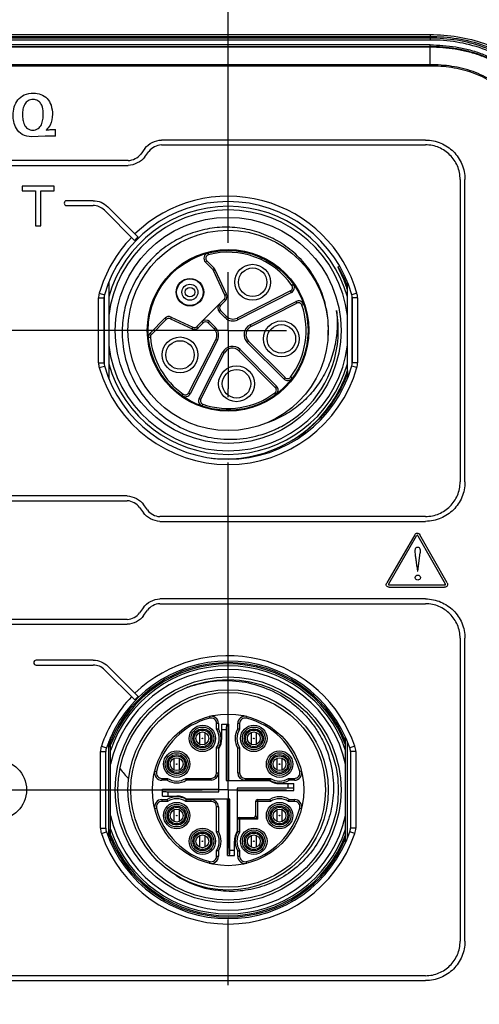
# Model space of a CAD drawing. Header units: inches. Extents: x 0 to 34, y 0 to 22.
# Tile 21 of 88: x 11.551 to 12.536, y 13.097 to 15.206. Entities that reach past the tile are written whole.
import ezdxf

# ---------------------------------------------------------------- set-up
doc = ezdxf.new("R2010")
doc.units = ezdxf.units.IN
doc.header["$LTSCALE"] = 1.87
doc.header["$MEASUREMENT"] = 0
doc.linetypes.add('CENTER', pattern=[0.6, 0.375, -0.075, 0.075, -0.075])
doc.layers.get('0').update_dxf_attribs({"linetype": 'CONTINUOUS'})
for name, color, linetype in [('02___PRT_ALL_AXES', 7, 'CONTINUOUS'), ('DEFAULT_1', 7, 'CENTER'), ('DIMENSIONS', 7, 'CONTINUOUS')]:
    doc.layers.add(name, color=color, linetype=linetype)
doc.styles.get("Standard").update_dxf_attribs({"font": 'txt', "width": 0.8})
doc.dimstyles.new('DIMSTYLE_1', dxfattribs={"dimtxt": 0.125, "dimasz": 0.18, "dimexe": 0.125, "dimexo": 0.0625, "dimgap": 0.03125, "dimtad": 0, "dimtih": 1, "dimtoh": 1, "dimdsep": 46, "dimtxsty": 'STANDARD', "dimblk": '_FILLED', "dimblk1": '_FILLED', "dimblk2": '_FILLED', "dimcen": 0.09, "dimadec": 0, "dimazin": 0, "dimtp": 0.001, "dimtm": 0.001, "dimtfac": 1, "dimtofl": 0, "dimtmove": 0, "dimatfit": 3, "dimldrblk": '_FILLED', "dimfxl": 1, "dimtolj": 1, "dimarcsym": 0})

# ---------------------------------------------------------------- blocks, each defined once
blk = doc.blocks.new('*D27')
at = {"layer": 'DIMENSIONS', "color": 2, "linetype": 'CONTINUOUS'}
blk.add_line((11.5014, 13.8077), (11.5014, 16.5361), dxfattribs=at)
at = {"layer": 'DIMENSIONS', "color": 2, "linetype": 'CONTINUOUS', "insert": (11.4389, 16.5986), "char_height": 0.125, "width": 1.425, "attachment_point": 1, "rotation": 90, "line_spacing_factor": 0.9}
blk.add_mtext('5X 20.4{\\Ftxt.shx;\\W1.000000;\\H0.125000; }[.803]', dxfattribs=at)
blk = doc.blocks.new('_FILLED')
at = {"color": 0, "linetype": 'BYBLOCK'}
blk.add_solid([(0, 0), (-1, 0.174), (-1, -0.174)], dxfattribs=at)
blk = doc.blocks.new('*D29')
at = {"layer": 'DIMENSIONS', "color": 2, "linetype": 'CONTINUOUS'}
blk.add_line((11.9974, 14.728), (11.9974, 16.5361), dxfattribs=at)
at = {"layer": 'DIMENSIONS', "color": 2, "linetype": 'CONTINUOUS', "insert": (11.9349, 16.5986), "char_height": 0.125, "width": 1.325, "attachment_point": 1, "rotation": 90, "line_spacing_factor": 0.9}
blk.add_mtext('6X 33{\\Ftxt.shx;\\W1.000000;\\H0.125000; }[1.299]', dxfattribs=at)

msp = doc.modelspace()

# ---------------------------------------------------------------- linework, layer by layer
at = {"color": 7, "linetype": 'CONTINUOUS'}
for p, q in [((10.2651, 15.1742), (12.4305, 15.1742)), ((10.2651, 15.1702), (12.4305, 15.1702)), ((12.4305, 15.1664), (10.2651, 15.1664)), ((12.4305, 15.1742), (12.4305, 15.1625)), ((12.4305, 15.1625), (10.2651, 15.1625)), ((12.4305, 15.1519), (10.2651, 15.1519)), ((10.2651, 15.1489), (12.4305, 15.1489)), ((10.2651, 15.1477), (12.4305, 15.1477)), ((12.4305, 15.1096), (12.4305, 15.1519)), ((12.4305, 15.1096), (10.2651, 15.1096)), ((12.4305, 15.1068), (10.2651, 15.1068)), ((12.4305, 15.1068), (12.4305, 15.1096)), ((11.5906, 14.9561), (11.5763, 14.9553)), ((11.6052, 14.9567), (11.5906, 14.9561)), ((11.6275, 14.9564), (11.6052, 14.9567)), ((11.6275, 14.9564), (11.6275, 14.9706)), ((12.4207, 14.9482), (11.8545, 14.9482)), ((11.8545, 14.9378), (12.4207, 14.9378)), ((11.819, 14.9302), (11.8102, 14.9181)), ((11.8186, 14.912), (11.8275, 14.924)), ((11.7832, 14.9044), (10.9146, 14.9044)), ((10.9146, 14.8939), (11.7832, 14.8939)), ((11.5561, 14.8497), (11.5561, 14.8396)), ((11.6249, 14.8497), (11.5561, 14.8497)), ((11.6249, 14.8396), (11.6249, 14.8497)), ((12.4947, 14.8638), (12.4947, 14.2158)), ((12.5051, 14.2158), (12.5051, 14.8638)), ((11.5561, 14.8396), (11.5846, 14.8396)), ((11.5846, 14.8396), (11.5846, 14.7644)), ((11.5963, 14.7644), (11.5963, 14.8396)), ((11.5963, 14.8396), (11.6249, 14.8396)), ((11.708, 14.8183), (11.6512, 14.8183)), ((11.6512, 14.8079), (11.708, 14.8079)), ((11.7321, 14.7979), (11.7971, 14.7329)), ((11.8044, 14.7403), (11.7395, 14.8053)), ((11.5846, 14.7644), (11.5963, 14.7644)), ((11.9543, 14.7062), (11.9553, 14.7024)), ((11.9517, 14.6892), (11.9489, 14.6864)), ((11.9644, 14.6709), (11.9489, 14.6864)), ((11.9517, 14.6892), (11.9672, 14.6737)), ((11.9644, 14.6709), (11.9672, 14.6737)), ((11.9696, 14.6703), (11.966, 14.6686)), ((11.9905, 14.616), (11.966, 14.6686)), ((11.9941, 14.6177), (11.9696, 14.6703)), ((12.2335, 14.6767), (12.2362, 14.6783)), ((11.7415, 14.6431), (11.7415, 14.4378)), ((12.1374, 14.6391), (12.1342, 14.6368)), ((12.2533, 14.4543), (12.2533, 14.6431)), ((11.7212, 14.6199), (11.7323, 14.6168)), ((11.9905, 14.616), (11.9941, 14.6177)), ((12.1314, 14.6253), (12.0167, 14.5669)), ((12.1331, 14.6218), (12.0185, 14.5633)), ((12.1331, 14.6218), (12.1314, 14.6253)), ((12.2736, 14.6199), (12.2626, 14.6168)), ((11.7199, 14.4707), (11.7199, 14.6102)), ((11.7199, 14.6102), (11.7314, 14.6102)), ((11.7314, 14.4707), (11.7314, 14.6102)), ((11.7317, 14.6139), (11.7317, 14.467)), ((11.9307, 14.5489), (11.989, 14.6072)), ((11.9786, 14.5968), (11.9814, 14.594)), ((11.9917, 14.6044), (11.9814, 14.594)), ((11.9917, 14.6044), (11.989, 14.6072)), ((12.0446, 14.5523), (12.143, 14.6025)), ((12.0464, 14.5488), (12.1448, 14.599)), ((12.1448, 14.599), (12.143, 14.6025)), ((12.1595, 14.5958), (12.1558, 14.5945)), ((12.2632, 14.467), (12.2632, 14.6139)), ((12.2635, 14.6102), (12.2635, 14.4707)), ((12.275, 14.6102), (12.2635, 14.6102)), ((12.275, 14.6102), (12.275, 14.4707)), ((11.9814, 14.5829), (11.9786, 14.5801)), ((11.9911, 14.5677), (11.9786, 14.5801)), ((11.9814, 14.5829), (11.9939, 14.5705)), ((12.2298, 14.5827), (12.2297, 14.5832)), ((12.2297, 14.5832), (12.2298, 14.5828)), ((11.8302, 14.5347), (11.8621, 14.5666)), ((11.8649, 14.5638), (11.833, 14.532)), ((11.8649, 14.5638), (11.8621, 14.5666)), ((11.8755, 14.569), (11.8738, 14.5654)), ((11.8738, 14.5654), (11.9202, 14.5438)), ((11.8755, 14.569), (11.9218, 14.5474)), ((11.9438, 14.5565), (11.9335, 14.5461)), ((11.9438, 14.5565), (11.941, 14.5592)), ((11.9578, 14.5592), (11.955, 14.5565)), ((11.9674, 14.544), (11.955, 14.5565)), ((11.9578, 14.5592), (11.9702, 14.5468)), ((11.9911, 14.5677), (11.9939, 14.5705)), ((12.0167, 14.5669), (12.0185, 14.5633)), ((11.8302, 14.5347), (11.833, 14.532)), ((11.9202, 14.5438), (11.9218, 14.5474)), ((11.9307, 14.5489), (11.9335, 14.5461)), ((11.9674, 14.544), (11.9702, 14.5468)), ((12.0446, 14.5523), (12.0464, 14.5488)), ((11.8268, 14.5253), (11.8308, 14.5257)), ((11.971, 14.5212), (11.9126, 14.4065)), ((11.9745, 14.5194), (11.9161, 14.4047)), ((11.9745, 14.5194), (11.971, 14.5212)), ((12.0414, 14.5174), (12.0386, 14.5146)), ((12.1167, 14.4365), (12.0386, 14.5146)), ((12.0414, 14.5174), (12.1195, 14.4393)), ((11.9354, 14.3949), (11.9855, 14.4933)), ((11.9389, 14.3931), (11.9891, 14.4915)), ((11.9891, 14.4915), (11.9855, 14.4933)), ((12.0233, 14.4993), (12.0205, 14.4965)), ((12.0986, 14.4184), (12.0205, 14.4965)), ((12.0233, 14.4993), (12.1014, 14.4212)), ((11.7199, 14.4707), (11.7314, 14.4707)), ((12.275, 14.4707), (12.2635, 14.4707)), ((11.7212, 14.461), (11.7323, 14.4641)), ((12.2533, 14.4538), (12.2533, 14.4378)), ((12.2736, 14.461), (12.2626, 14.4641)), ((12.1167, 14.4365), (12.1195, 14.4393)), ((12.1345, 14.4378), (12.1313, 14.4401)), ((11.9126, 14.4065), (11.9161, 14.4047)), ((12.1001, 14.4034), (12.0977, 14.4065)), ((12.0986, 14.4184), (12.1014, 14.4212)), ((11.8988, 14.4004), (11.9011, 14.4037)), ((11.9354, 14.3949), (11.9389, 14.3931)), ((11.9421, 14.3784), (11.9434, 14.3821)), ((11.7812, 14.1857), (10.9127, 14.1857)), ((10.9127, 14.1753), (11.7812, 14.1753)), ((11.8078, 14.1613), (11.8158, 14.1498)), ((11.8243, 14.1557), (11.8164, 14.1672)), ((12.4207, 14.1419), (11.8509, 14.1418)), ((11.8509, 14.1314), (12.4207, 14.1314)), ((12.3974, 14.1028), (12.3375, 13.9998)), ((12.3417, 13.9974), (12.4016, 14.1004)), ((12.4043, 14.1003), (12.4627, 13.9974)), ((12.4669, 13.9998), (12.4084, 14.1027)), ((12.4044, 14.0246), (12.4091, 14.0641)), ((12.4022, 14.0357), (12.4031, 14.0246)), ((12.4031, 14.0246), (12.4044, 14.0246)), ((12.4613, 13.995), (12.343, 13.995)), ((12.343, 13.9902), (12.4613, 13.9902)), ((12.4207, 13.9652), (11.8509, 13.9652)), ((11.8158, 13.9468), (11.8078, 13.9353)), ((11.8509, 13.9548), (12.4207, 13.9548)), ((11.7812, 13.9214), (10.9127, 13.9214)), ((11.8164, 13.9294), (11.8243, 13.9409)), ((10.9127, 13.911), (11.7812, 13.911)), ((12.4947, 13.8809), (12.4947, 13.232)), ((12.5051, 13.232), (12.5051, 13.8809)), ((11.7085, 13.8339), (11.5861, 13.8339)), ((11.5861, 13.8235), (11.7085, 13.8235)), ((11.8046, 13.7562), (11.74, 13.8208)), ((11.7326, 13.8135), (11.7972, 13.7488)), ((11.9571, 13.7135), (11.9581, 13.7097)), ((12.0378, 13.7135), (12.0368, 13.7097)), ((11.9728, 13.686), (11.9728, 13.6983)), ((11.9768, 13.6983), (11.9728, 13.6983)), ((11.9768, 13.6983), (11.9768, 13.6871)), ((11.984, 13.6664), (11.984, 13.697)), ((11.984, 13.697), (11.9987, 13.697)), ((11.9987, 13.5759), (11.9987, 13.697)), ((12.0181, 13.6871), (12.0181, 13.6983)), ((12.022, 13.6983), (12.0181, 13.6983)), ((12.022, 13.6983), (12.022, 13.686)), ((11.7455, 13.4441), (11.7455, 13.6683)), ((11.9364, 13.6789), (11.9364, 13.654)), ((11.9482, 13.654), (11.9482, 13.6789)), ((11.9935, 13.6851), (11.984, 13.6851)), ((11.9935, 13.6851), (11.9935, 13.5759)), ((12.0466, 13.6789), (12.0466, 13.654)), ((12.0584, 13.654), (12.0584, 13.6789)), ((12.2494, 13.4441), (12.2494, 13.6683)), ((11.7257, 13.6499), (11.7366, 13.6461)), ((11.7415, 13.4534), (11.7415, 13.659)), ((11.7451, 13.6592), (11.7449, 13.6588)), ((11.9728, 13.5926), (11.9728, 13.6469)), ((12.022, 13.6469), (12.022, 13.5926)), ((12.2533, 13.4534), (12.2533, 13.659)), ((12.2691, 13.6499), (12.2583, 13.6461)), ((11.7238, 13.474), (11.7238, 13.6384)), ((11.7238, 13.6384), (11.7353, 13.6384)), ((11.7353, 13.474), (11.7353, 13.6384)), ((11.9768, 13.6458), (11.9768, 13.5926)), ((11.9777, 13.5523), (11.9777, 13.6444)), ((12.0181, 13.5926), (12.0181, 13.6458)), ((12.2595, 13.6384), (12.2595, 13.474)), ((12.271, 13.6384), (12.2595, 13.6384)), ((12.271, 13.6384), (12.271, 13.474)), ((11.8813, 13.6238), (11.8813, 13.5989)), ((11.8931, 13.5989), (11.8931, 13.6238)), ((12.1018, 13.6238), (12.1018, 13.5989)), ((12.1136, 13.5989), (12.1136, 13.6238)), ((11.8401, 13.5965), (11.8439, 13.5956)), ((11.9728, 13.5926), (11.9768, 13.5926)), ((12.0181, 13.5926), (12.022, 13.5926)), ((12.1547, 13.5965), (12.1509, 13.5956)), ((11.8554, 13.5808), (11.8554, 13.5769)), ((11.8554, 13.5808), (11.8677, 13.5808)), ((11.8665, 13.5769), (11.8554, 13.5769)), ((11.9067, 13.5808), (11.961, 13.5808)), ((11.961, 13.5769), (11.9078, 13.5769)), ((11.961, 13.5769), (11.961, 13.5808)), ((11.9935, 13.5759), (12.0856, 13.5759)), ((12.0338, 13.5808), (12.0338, 13.5769)), ((12.0338, 13.5808), (12.0881, 13.5808)), ((12.087, 13.5769), (12.0338, 13.5769)), ((12.1077, 13.5696), (12.1382, 13.5696)), ((12.1264, 13.5601), (12.1264, 13.5696)), ((12.1272, 13.5808), (12.1395, 13.5808)), ((12.1395, 13.5769), (12.1283, 13.5769)), ((12.1382, 13.555), (12.1382, 13.5696)), ((12.1395, 13.5769), (12.1395, 13.5808)), ((11.8567, 13.5428), (11.8567, 13.5574)), ((11.8567, 13.5574), (11.9777, 13.5574)), ((11.8567, 13.5428), (11.8872, 13.5428)), ((11.8685, 13.5523), (11.8685, 13.5428)), ((11.8685, 13.5523), (11.9777, 13.5523)), ((12.0171, 13.5601), (12.0171, 13.468)), ((12.1264, 13.5601), (12.0171, 13.5601)), ((12.0171, 13.555), (12.1382, 13.555)), ((11.8554, 13.5355), (11.8554, 13.5316)), ((11.8554, 13.5355), (11.8665, 13.5355)), ((11.8677, 13.5316), (11.8554, 13.5316)), ((11.961, 13.5316), (11.9067, 13.5316)), ((11.9078, 13.5355), (11.961, 13.5355)), ((12.0014, 13.5365), (11.9092, 13.5365)), ((11.961, 13.5316), (11.961, 13.5355)), ((11.9962, 13.4155), (11.9962, 13.5365)), ((12.0014, 13.4273), (12.0014, 13.5365)), ((12.0565, 13.5011), (12.0565, 13.5316)), ((12.0881, 13.5316), (12.0565, 13.5316)), ((12.0604, 13.5355), (12.0604, 13.4932)), ((12.0604, 13.5355), (12.087, 13.5355)), ((12.1395, 13.5316), (12.1272, 13.5316)), ((12.1283, 13.5355), (12.1395, 13.5355)), ((12.1395, 13.5316), (12.1395, 13.5355)), ((11.8401, 13.5159), (11.8439, 13.5169)), ((11.8813, 13.5135), (11.8813, 13.4886)), ((11.8931, 13.4886), (11.8931, 13.5135)), ((11.9728, 13.4655), (11.9728, 13.5198)), ((11.9768, 13.5198), (11.9728, 13.5198)), ((11.9768, 13.5198), (11.9768, 13.4666)), ((12.0604, 13.4932), (12.0565, 13.5011)), ((12.1018, 13.5135), (12.1018, 13.4886)), ((12.1136, 13.4886), (12.1136, 13.5135)), ((12.1547, 13.5159), (12.1509, 13.5169)), ((12.0181, 13.4666), (12.0181, 13.4932)), ((12.0604, 13.4932), (12.0181, 13.4932)), ((12.022, 13.4971), (12.022, 13.4655)), ((12.022, 13.4971), (12.0525, 13.4971)), ((12.0525, 13.4971), (12.0604, 13.4932)), ((11.7238, 13.474), (11.7353, 13.474)), ((11.7257, 13.4625), (11.7366, 13.4663)), ((11.7427, 13.4593), (11.7429, 13.4589)), ((11.744, 13.464), (11.7442, 13.4635)), ((11.9364, 13.4584), (11.9364, 13.4335)), ((11.9482, 13.4335), (11.9482, 13.4584)), ((12.0466, 13.4584), (12.0466, 13.4335)), ((12.0584, 13.4335), (12.0584, 13.4584)), ((12.2691, 13.4625), (12.2583, 13.4663)), ((12.271, 13.474), (12.2595, 13.474)), ((12.0108, 13.4155), (12.0108, 13.446)), ((11.9728, 13.4141), (11.9728, 13.4264)), ((11.9768, 13.4253), (11.9768, 13.4141)), ((11.9962, 13.4155), (12.0108, 13.4155)), ((12.0014, 13.4273), (12.0108, 13.4273)), ((12.0181, 13.4141), (12.0181, 13.4253)), ((12.022, 13.4264), (12.022, 13.4141)), ((11.9571, 13.3989), (11.9581, 13.4027)), ((11.9728, 13.4141), (11.9768, 13.4141)), ((12.0181, 13.4141), (12.022, 13.4141)), ((12.0378, 13.3989), (12.0368, 13.4027)), ((11.9702, 13.3411), (11.9705, 13.3433)), ((12.4207, 13.1581), (10.2751, 13.1581)), ((10.2751, 13.1477), (12.4207, 13.1477))]:
    msp.add_line(p, q, dxfattribs=at)
for centre, radius in [((11.9974, 14.5405), 0.2421), ((11.9974, 14.5405), 0.2146), ((11.9974, 14.5405), 0.1732), ((11.9974, 14.5405), 0.1713), ((12.05, 14.6436), 0.0384), ((12.05, 14.6436), 0.0305), ((11.9156, 14.6223), 0.0295), ((11.9156, 14.6223), 0.0285), ((11.9156, 14.6223), 0.0171), ((11.9156, 14.6223), 0.0103), ((12.1117, 14.5223), 0.0384), ((12.1117, 14.5223), 0.0305), ((11.8943, 14.4879), 0.0384), ((11.8943, 14.4879), 0.0305), ((12.0155, 14.4261), 0.0384), ((12.0155, 14.4261), 0.0305), ((11.9974, 13.5562), 0.2421), ((11.9974, 13.5562), 0.2362), ((11.9974, 13.5562), 0.2146), ((11.9974, 13.5562), 0.2087), ((11.9974, 13.5562), 0.1624), ((11.9423, 13.6664), 0.0283), ((11.9423, 13.6664), 0.0244), ((12.0525, 13.6664), 0.0283), ((12.0525, 13.6664), 0.0244), ((11.9423, 13.6664), 0.0205), ((11.9423, 13.6664), 0.0177), ((11.9423, 13.6664), 0.0138), ((12.0525, 13.6664), 0.0205), ((12.0525, 13.6664), 0.0177), ((12.0525, 13.6664), 0.0138), ((11.9423, 13.6664), 0.000675), ((12.0525, 13.6664), 0.000675), ((11.8872, 13.6113), 0.0283), ((11.8872, 13.6113), 0.0244), ((11.8872, 13.6113), 0.0205), ((11.8872, 13.6113), 0.0177), ((12.1077, 13.6113), 0.0283), ((12.1077, 13.6113), 0.0244), ((12.1077, 13.6113), 0.0205), ((12.1077, 13.6113), 0.0177), ((11.5014, 13.5562), 0.064), ((11.8872, 13.6113), 0.0138), ((11.8872, 13.6113), 0.000675), ((12.1077, 13.6113), 0.0138), ((12.1077, 13.6113), 0.000675), ((11.8872, 13.5011), 0.0283), ((11.8872, 13.5011), 0.0244), ((11.8872, 13.5011), 0.0205), ((12.1077, 13.5011), 0.0283), ((12.1077, 13.5011), 0.0244), ((12.1077, 13.5011), 0.0205), ((11.8872, 13.5011), 0.0177), ((11.8872, 13.5011), 0.0138), ((11.8872, 13.5011), 0.000675), ((12.1077, 13.5011), 0.0177), ((12.1077, 13.5011), 0.0138), ((12.1077, 13.5011), 0.000675), ((11.9423, 13.446), 0.0283), ((11.9423, 13.446), 0.0244), ((11.9423, 13.446), 0.0205), ((11.9423, 13.446), 0.0177), ((11.9423, 13.446), 0.0138), ((12.0525, 13.446), 0.0283), ((12.0525, 13.446), 0.0244), ((12.0525, 13.446), 0.0205), ((12.0525, 13.446), 0.0177), ((12.0525, 13.446), 0.0138), ((11.9423, 13.446), 0.000675), ((12.0525, 13.446), 0.000675)]:
    msp.add_circle(centre, radius, dxfattribs=at)
for centre, radius, start, end in [((11.9974, 14.5405), 0.2874, 16.0571, 134.0326), ((11.6512, 14.8131), 0.00521, 90.0111, 269.9987), ((11.9974, 14.5405), 0.2759, 16.0571, 163.9429), ((11.9974, 14.5405), 0.2657, 15.6425, 164.3575), ((11.9974, 14.5405), 0.2579, 7.084, 172.916), ((11.9974, 14.5405), 0.2874, 136.1106, 163.9429), ((11.9974, 14.5405), 0.2778, 133.999, 136.1489), ((11.9573, 14.6948), 0.0118, 104.5908, 225), ((11.9573, 14.6948), 0.00787, 104.5908, 225), ((11.9974, 14.5405), 0.1673, 35.1622, 104.5908), ((11.9589, 14.6653), 0.00787, 25, 45), ((11.9589, 14.6653), 0.0118, 25, 45), ((11.9968, 14.5402), 0.2732, 20.1255, 29.98), ((12.1278, 14.6323), 0.0118, 297, 35.1622), ((11.7549, 14.6102), 0.0351, 163.9356, 180.0073), ((11.7549, 14.6102), 0.0236, 163.9329, 180.01), ((11.9834, 14.6127), 0.0118, 315, 25), ((12.1278, 14.6323), 0.00787, 297, 35.1622), ((12.2399, 14.6102), 0.0236, 359.9905, 16.0666), ((12.2399, 14.6102), 0.0351, 359.9927, 16.0644), ((11.987, 14.5885), 0.0118, 135, 225), ((11.9834, 14.6127), 0.00787, 315, 25), ((12.1483, 14.5919), 0.0118, 18.8378, 117), ((12.1483, 14.5919), 0.00787, 18.8378, 117), ((11.987, 14.5885), 0.00787, 135, 225), ((11.9974, 14.5405), 0.1673, 323.1622, 18.8378), ((11.9974, 14.5405), 0.2362, 313.5822, 10.4178), ((12.0014, 14.5412), 0.2322, 9.5009, 10.2915), ((11.8705, 14.5583), 0.0118, 65, 135), ((11.8705, 14.5583), 0.00787, 65, 135), ((11.9494, 14.5509), 0.0118, 45, 135), ((11.9494, 14.5509), 0.00787, 45, 135), ((12.0078, 14.5844), 0.0236, 225, 297), ((12.0078, 14.5844), 0.0197, 225, 297), ((11.8386, 14.5264), 0.0118, 135, 185.0607), ((11.9252, 14.5545), 0.0118, 245, 315), ((11.9252, 14.5545), 0.00787, 245, 315), ((11.9535, 14.5301), 0.0197, 333, 45), ((11.9535, 14.5301), 0.0236, 333, 45), ((12.0553, 14.5313), 0.0236, 117, 225), ((12.0553, 14.5313), 0.0197, 117, 225), ((11.9992, 14.5443), 0.2131, 355.3442, 357.5311), ((11.9979, 14.5443), 0.2144, 357.5313, 0.3205), ((11.8386, 14.5264), 0.00787, 135, 185.0607), ((11.9974, 14.5405), 0.1673, 185.0607, 234.8378), ((11.9974, 14.5405), 0.2579, 187.084, 352.916), ((12.0066, 14.4826), 0.0236, 45, 153), ((12.0066, 14.4826), 0.0197, 45, 153), ((11.7549, 14.4707), 0.0351, 179.9927, 196.0644), ((11.755, 14.4707), 0.0236, 179.9905, 196.0666), ((12.2399, 14.4707), 0.0236, 343.9334, 0.0095), ((12.2399, 14.4707), 0.0351, 343.9356, 0.0073), ((11.9974, 14.5405), 0.2874, 196.0571, 343.9429), ((11.9974, 14.5405), 0.2759, 196.0571, 343.9429), ((11.9974, 14.5405), 0.2657, 195.6425, 344.3575), ((11.9939, 14.5397), 0.2731, 340.3154, 341.7889), ((12.125, 14.4449), 0.0118, 225, 323.1622), ((12.125, 14.4449), 0.00787, 225, 323.1622), ((11.9974, 14.5405), 0.2725, 308.4371, 339.8865), ((11.9056, 14.4101), 0.00787, 234.8378, 333), ((11.9974, 14.5405), 0.1673, 251.1622, 306.8378), ((12.093, 14.4128), 0.00787, 306.8378, 45), ((12.093, 14.4128), 0.0118, 306.8378, 45), ((11.9056, 14.4101), 0.0118, 234.8378, 333), ((11.9459, 14.3895), 0.0118, 153, 251.1622), ((11.9459, 14.3895), 0.00787, 153, 251.1622), ((11.999, 14.5388), 0.2339, 310.6262, 313.5796), ((12.0006, 14.5428), 0.2358, 310.3252, 312.6327), ((12.0007, 14.5426), 0.2355, 294.8732, 303.4668), ((12.001, 14.5422), 0.2351, 303.4714, 303.9513), ((12.0003, 14.5432), 0.2362, 303.956, 310.3255), ((11.9982, 14.5398), 0.2352, 309.8177, 310.6281), ((12.001, 14.5422), 0.2351, 288.82, 294.4655), ((12.0011, 14.5418), 0.2346, 294.4674, 294.8656), ((11.998, 14.5397), 0.2716, 302.0416, 308.2514), ((11.9975, 14.5403), 0.2724, 308.253, 308.4523), ((11.9921, 14.5392), 0.2741, 271.1161, 301.115), ((11.9974, 14.5406), 0.2726, 300.0013, 302.038), ((11.9921, 14.5418), 0.2767, 263.6265, 271.0987), ((11.9974, 13.5562), 0.2874, 19.0241, 133.985), ((11.5861, 13.8287), 0.00521, 90.0209, 269.9889), ((11.9974, 13.5562), 0.2759, 19.0241, 160.9759), ((11.9974, 13.5562), 0.2725, 22.3967, 157.6033), ((11.9974, 13.5562), 0.2697, 20.8836, 159.1164), ((11.9974, 13.5562), 0.2657, 18.5317, 161.4683), ((11.9974, 13.5562), 0.2579, 12.2856, 167.7144), ((11.9918, 13.556), 0.2344, 109.0274, 110.693), ((11.9921, 13.5553), 0.2351, 108.1567, 109.0278), ((11.9974, 13.5562), 0.2874, 136.0629, 160.9759), ((11.9974, 13.5562), 0.2778, 133.9497, 136.0996), ((11.961, 13.6983), 0.0157, 360, 104.3782), ((11.961, 13.6983), 0.0118, 0, 104.3782), ((12.0338, 13.6983), 0.0157, 75.6218, 180), ((12.0338, 13.6983), 0.0118, 75.6218, 180), ((11.9974, 13.5562), 0.1585, 104.3782, 165.6218), ((11.9974, 13.5562), 0.1585, 14.3782, 75.6218), ((12.0508, 13.4193), 0.2778, 105.4499, 106.294), ((11.9423, 13.6664), 0.0362, 327.3935, 32.6065), ((11.9423, 13.6664), 0.0402, 329.0753, 30.9247), ((12.0525, 13.6664), 0.0402, 149.0753, 210.9247), ((12.0525, 13.6664), 0.0362, 147.3935, 212.6065), ((11.9444, 13.4202), 0.2768, 73.7045, 74.5516), ((11.7589, 13.6384), 0.0351, 160.964, 180.0119), ((12.0353, 13.5519), 0.3091, 159.6955, 161.912), ((11.9957, 13.5568), 0.2707, 159.0768, 159.8866), ((11.9962, 13.5567), 0.2712, 158.3843, 159.0768), ((11.9965, 13.5565), 0.2715, 157.8781, 158.3844), ((11.9967, 13.5564), 0.2718, 157.5965, 157.7742), ((12.0505, 13.9126), 0.2768, 253.7045, 254.5516), ((11.9423, 13.6664), 0.0417, 328.1092, 360), ((11.9441, 13.9136), 0.2778, 285.4499, 286.294), ((12.236, 13.6384), 0.0351, 359.9881, 19.0361), ((11.7589, 13.6384), 0.0236, 160.9607, 180.0151), ((12.236, 13.6384), 0.0236, 359.9848, 19.0394), ((11.9271, 13.7187), 0.1992, 215.8698, 216.0688), ((11.9413, 13.7293), 0.2169, 216.1167, 223.569), ((11.8554, 13.5926), 0.0157, 165.6218, 270), ((11.8554, 13.5926), 0.0118, 165.6218, 270), ((11.961, 13.5926), 0.0157, 270, 360), ((11.961, 13.5926), 0.0118, 270, 360), ((12.0338, 13.5926), 0.0157, 180, 270), ((12.0338, 13.5926), 0.0118, 180, 270), ((12.1395, 13.5926), 0.0157, 270, 14.3782), ((12.1395, 13.5926), 0.0118, 270, 14.3782), ((12.1334, 13.5031), 0.2768, 163.7045, 164.5516), ((11.8872, 13.6113), 0.0402, 239.0753, 300.9247), ((11.8872, 13.6113), 0.0362, 237.3935, 302.6065), ((11.64, 13.5029), 0.2778, 15.4499, 16.294), ((12.1077, 13.6113), 0.0417, 238.1092, 270), ((12.3539, 13.5031), 0.2768, 163.7045, 164.5516), ((12.1077, 13.6113), 0.0402, 239.0753, 300.9247), ((12.1077, 13.6113), 0.0362, 237.3935, 302.6065), ((11.8605, 13.5029), 0.2778, 15.4499, 16.294), ((11.8872, 13.5011), 0.0402, 59.0753, 120.9247), ((11.8872, 13.5011), 0.0417, 58.1092, 90), ((12.1077, 13.5011), 0.0402, 59.0753, 120.9247), ((11.8554, 13.5198), 0.0157, 90, 194.3782), ((11.8554, 13.5198), 0.0118, 90, 194.3782), ((12.1343, 13.6095), 0.2778, 195.4499, 196.294), ((11.8872, 13.5011), 0.0362, 57.3935, 122.6065), ((11.641, 13.6093), 0.2768, 343.7045, 344.5516), ((11.961, 13.5198), 0.0157, 0, 90), ((11.961, 13.5198), 0.0118, 0, 90), ((12.0604, 13.5316), 0.00394, 90, 180), ((12.3548, 13.6095), 0.2778, 195.4499, 196.294), ((12.1077, 13.5011), 0.0362, 57.3935, 122.6065), ((11.8615, 13.6093), 0.2768, 343.7045, 344.5516), ((12.1395, 13.5198), 0.0157, 345.6218, 90), ((12.1395, 13.5198), 0.0118, 345.6218, 90), ((11.9974, 13.5562), 0.2579, 192.2856, 347.7144), ((11.9974, 13.5562), 0.1585, 194.3782, 255.6218), ((11.9974, 13.5562), 0.1585, 284.3782, 345.6218), ((12.0525, 13.5011), 0.00394, 270, 360), ((12.022, 13.4932), 0.00394, 90, 180), ((11.7589, 13.474), 0.0351, 179.9881, 199.0361), ((11.9974, 13.5562), 0.2874, 199.0241, 340.9759), ((11.7589, 13.474), 0.0236, 179.9848, 199.0394), ((11.9974, 13.5562), 0.2759, 199.0241, 340.9759), ((11.996, 13.5557), 0.2682, 198.3954, 200.1207), ((12.0046, 13.5589), 0.2773, 198.4646, 200.0113), ((11.9957, 13.5556), 0.2707, 200.1134, 200.8241), ((11.9964, 13.5558), 0.2714, 200.9225, 202.1263), ((11.9966, 13.556), 0.2689, 200.1202, 200.7966), ((12.0046, 13.5589), 0.2774, 200.1289, 200.7846), ((11.9974, 13.5562), 0.2657, 198.5317, 341.4683), ((11.9974, 13.5562), 0.2697, 200.8836, 339.1164), ((12.0508, 13.1988), 0.2778, 105.4499, 106.294), ((11.9423, 13.446), 0.0362, 327.3935, 32.6065), ((11.9423, 13.446), 0.0402, 329.0753, 30.9247), ((12.0525, 13.446), 0.0417, 148.1092, 180), ((12.0525, 13.446), 0.0402, 149.0753, 210.9247), ((12.0525, 13.446), 0.0362, 147.3935, 212.6065), ((11.9444, 13.1998), 0.2768, 73.7045, 74.5516), ((12.236, 13.474), 0.0236, 340.9606, 0.0152), ((12.236, 13.474), 0.0351, 340.9639, 0.0119), ((11.9967, 13.556), 0.2718, 202.126, 202.4033), ((11.9974, 13.5562), 0.2725, 202.3967, 337.6033), ((12.0505, 13.6922), 0.2768, 253.7045, 254.5516), ((11.9441, 13.6931), 0.2778, 285.4499, 286.294), ((11.961, 13.4141), 0.0157, 255.6218, 360), ((11.961, 13.4141), 0.0118, 255.6218, 360), ((12.0338, 13.4141), 0.0157, 180, 284.3782), ((12.0338, 13.4141), 0.0118, 180, 284.3782), ((12.0024, 13.5543), 0.2156, 237.0885, 261.418)]:
    msp.add_arc(centre, radius, start, end, dxfattribs=at)
for centre, major_axis, start_param, end_param in [((11.9945, 13.6851), (0, 0.0118), 0, 1.570796), ((11.8685, 13.5533), (0.0118, 0), -3.141593, -1.570796), ((12.1264, 13.5591), (0.0118, 0), 0, 1.570796), ((12.0003, 13.4273), (0, 0.0118), -3.141593, -1.570796)]:
    msp.add_ellipse(centre, major_axis=major_axis, ratio=0.087489, start_param=start_param, end_param=end_param, dxfattribs=at)
for points, knots in [([(12.4305, 15.1742), (12.47, 15.1742), (12.5301, 15.1651), (12.6019, 15.1308), (12.6489, 15.0935), (12.6861, 15.0465), (12.7205, 14.9747), (12.7296, 14.9146), (12.7296, 14.8751)], [0, 0, 0, 0, 0.249558, 0.374772, 0.499986, 0.625214, 0.750438, 1, 1, 1, 1]), ([(12.4305, 15.1702), (12.4694, 15.1702), (12.5288, 15.1613), (12.5997, 15.1275), (12.6461, 15.0907), (12.6828, 15.0443), (12.7167, 14.9735), (12.7256, 14.9141), (12.7256, 14.8751)], [0, 0, 0, 0, 0.249561, 0.374773, 0.499986, 0.625212, 0.750435, 1, 1, 1, 1]), ([(12.7218, 14.8751), (12.7218, 14.9136), (12.713, 14.9722), (12.6796, 15.0422), (12.6433, 15.0879), (12.5976, 15.1242), (12.5276, 15.1576), (12.4689, 15.1664), (12.4305, 15.1664)], [0, 0, 0, 0, 0.249591, 0.374818, 0.500032, 0.625226, 0.750428, 1, 1, 1, 1]), ([(12.7178, 14.8751), (12.7178, 14.913), (12.7092, 14.9709), (12.6763, 15.04), (12.6405, 15.0851), (12.5954, 15.1209), (12.5263, 15.1538), (12.4684, 15.1625), (12.4305, 15.1625)], [0, 0, 0, 0, 0.249594, 0.37482, 0.500032, 0.625224, 0.750425, 1, 1, 1, 1]), ([(12.4305, 15.1519), (12.4488, 15.1519), (12.4764, 15.1499), (12.5124, 15.1424), (12.5388, 15.1343), (12.5642, 15.1237), (12.5884, 15.1104), (12.6109, 15.0945), (12.6315, 15.0761), (12.6499, 15.0555), (12.6657, 15.033), (12.679, 15.0088), (12.6897, 14.9834), (12.6978, 14.957), (12.7052, 14.921), (12.7073, 14.8934), (12.7073, 14.8751)], [0, 0, 0, 0, 0.124939, 0.187456, 0.249969, 0.312481, 0.374989, 0.437495, 0.5, 0.562505, 0.625011, 0.687519, 0.750031, 0.812544, 0.875061, 1, 1, 1, 1]), ([(12.4305, 15.1489), (12.4486, 15.1489), (12.4759, 15.1468), (12.5115, 15.1395), (12.5376, 15.1315), (12.5627, 15.121), (12.5867, 15.1078), (12.609, 15.0921), (12.6293, 15.0739), (12.6475, 15.0536), (12.6632, 15.0313), (12.6764, 15.0074), (12.6869, 14.9822), (12.6949, 14.9561), (12.7022, 14.9205), (12.7043, 14.8932), (12.7043, 14.8751)], [0, 0, 0, 0, 0.12494, 0.187455, 0.249966, 0.312474, 0.374982, 0.437492, 0.500004, 0.562514, 0.625022, 0.687529, 0.750038, 0.812549, 0.875064, 1, 1, 1, 1]), ([(12.4305, 15.1477), (12.4486, 15.1477), (12.4757, 15.1457), (12.5112, 15.1383), (12.5371, 15.1304), (12.5622, 15.1199), (12.586, 15.1068), (12.6082, 15.0912), (12.6285, 15.0731), (12.6466, 15.0528), (12.6622, 15.0306), (12.6753, 15.0068), (12.6858, 14.9817), (12.6937, 14.9558), (12.701, 14.9203), (12.7031, 14.8932), (12.7031, 14.8751)], [0, 0, 0, 0, 0.12494, 0.187455, 0.249966, 0.312474, 0.374982, 0.437492, 0.500004, 0.562514, 0.625022, 0.687529, 0.750038, 0.812549, 0.875064, 1, 1, 1, 1]), ([(12.665, 14.8751), (12.665, 14.8829), (12.6644, 14.8985), (12.6609, 14.9295), (12.6516, 14.9675), (12.6349, 15.003), (12.6171, 15.0286), (12.6015, 15.0461), (12.584, 15.0617), (12.5584, 15.0795), (12.5229, 15.0962), (12.4773, 15.1073), (12.4461, 15.1096), (12.4305, 15.1096)], [0, 0, 0, 0, 0.062549, 0.125098, 0.250062, 0.374969, 0.437506, 0.500043, 0.562579, 0.625118, 0.750027, 0.874993, 1, 1, 1, 1]), ([(12.6622, 14.8751), (12.6622, 14.8905), (12.66, 14.9213), (12.649, 14.9664), (12.6326, 15.0015), (12.6149, 15.0269), (12.5996, 15.0442), (12.5822, 15.0595), (12.5569, 15.0772), (12.5218, 15.0937), (12.4767, 15.1046), (12.4459, 15.1068), (12.4305, 15.1068)], [0, 0, 0, 0, 0.125016, 0.249992, 0.37491, 0.437453, 0.499996, 0.562538, 0.625082, 0.750002, 0.874981, 1, 1, 1, 1]), ([(11.5365, 15.0012), (11.5365, 15.0072), (11.538, 15.019), (11.5458, 15.0351), (11.5606, 15.0467), (11.5734, 15.0488), (11.5801, 15.0488)], [0, 0, 0, 0, 0.248694, 0.484757, 0.722085, 1, 1, 1, 1]), ([(11.5801, 15.0488), (11.5856, 15.0488), (11.5964, 15.0471), (11.6104, 15.0378), (11.6193, 15.0223), (11.6208, 15.0099), (11.6208, 15.0033)], [0, 0, 0, 0, 0.240683, 0.467926, 0.71036, 1, 1, 1, 1]), ([(11.5793, 15.0351), (11.5756, 15.0351), (11.5682, 15.0334), (11.5607, 15.0249), (11.5572, 15.0142), (11.5566, 15.0064), (11.5566, 15.0023)], [0, 0, 0, 0, 0.248714, 0.477411, 0.727814, 1, 1, 1, 1]), ([(11.5956, 15.0267), (11.5942, 15.0289), (11.5894, 15.0334), (11.583, 15.0351), (11.5793, 15.0351)], [0, 0, 0, 0, 0.419585, 1, 1, 1, 1]), ([(11.6012, 15.0036), (11.6012, 15.0086), (11.6006, 15.0167), (11.5973, 15.0242), (11.5956, 15.0267)], [0, 0, 0, 0, 0.620987, 1, 1, 1, 1]), ([(11.5763, 14.9553), (11.5693, 14.9553), (11.5559, 14.958), (11.5429, 14.972), (11.5377, 14.9869), (11.5365, 14.9967), (11.5365, 15.0012)], [0, 0, 0, 0, 0.310532, 0.565222, 0.803086, 1, 1, 1, 1]), ([(11.5566, 15.0023), (11.5566, 14.9988), (11.5571, 14.9915), (11.56, 14.981), (11.5669, 14.9714), (11.5748, 14.9693), (11.5787, 14.9693)], [0, 0, 0, 0, 0.238846, 0.492892, 0.735575, 1, 1, 1, 1]), ([(11.5787, 14.9693), (11.5827, 14.9693), (11.5907, 14.9713), (11.5979, 14.981), (11.6007, 14.992), (11.6012, 14.9997), (11.6012, 15.0036)], [0, 0, 0, 0, 0.26148, 0.497263, 0.749425, 1, 1, 1, 1]), ([(11.6208, 15.0033), (11.6208, 14.9955), (11.6186, 14.9825), (11.6105, 14.9728), (11.6072, 14.9697)], [0, 0, 0, 0, 0.635183, 1, 1, 1, 1]), ([(11.6072, 14.9697), (11.6101, 14.9702), (11.6169, 14.9707), (11.6236, 14.9707), (11.6275, 14.9706)], [0, 0, 0, 0, 0.434087, 1, 1, 1, 1]), ([(11.819, 14.9302), (11.823, 14.9357), (11.8343, 14.9441), (11.8477, 14.9482), (11.8545, 14.9482)], [0, 0, 0, 0, 0.499789, 1, 1, 1, 1]), ([(11.8545, 14.9378), (11.8494, 14.9378), (11.8392, 14.9344), (11.8305, 14.9282), (11.8275, 14.924)], [0, 0, 0, 0, 0.500061, 1, 1, 1, 1]), ([(12.4207, 14.9482), (12.4319, 14.9482), (12.4541, 14.9437), (12.4818, 14.9249), (12.5006, 14.8972), (12.5051, 14.875), (12.5051, 14.8638)], [0, 0, 0, 0, 0.254299, 0.500081, 0.745814, 1, 1, 1, 1]), ([(12.4947, 14.8638), (12.4947, 14.8736), (12.4908, 14.8931), (12.4743, 14.9174), (12.4499, 14.9339), (12.4305, 14.9378), (12.4207, 14.9378)], [0, 0, 0, 0, 0.254175, 0.499895, 0.745674, 1, 1, 1, 1]), ([(11.7832, 14.9044), (11.7883, 14.9044), (11.7985, 14.9077), (11.8072, 14.9139), (11.8102, 14.9181)], [0, 0, 0, 0, 0.499768, 1, 1, 1, 1]), ([(11.8186, 14.912), (11.8146, 14.9065), (11.8034, 14.8981), (11.7899, 14.8939), (11.7832, 14.8939)], [0, 0, 0, 0, 0.500227, 1, 1, 1, 1]), ([(11.708, 14.8183), (11.7138, 14.8183), (11.7255, 14.816), (11.7354, 14.8094), (11.7395, 14.8053)], [0, 0, 0, 0, 0.5, 1, 1, 1, 1]), ([(11.7321, 14.7979), (11.729, 14.801), (11.7214, 14.8062), (11.7124, 14.8079), (11.708, 14.8079)], [0, 0, 0, 0, 0.499992, 1, 1, 1, 1]), ([(12.2123, 14.5455), (12.2122, 14.5599), (12.2091, 14.5886), (12.1961, 14.6299), (12.1752, 14.6678), (12.1472, 14.7008), (12.1133, 14.7277), (12.0748, 14.7474), (12.0332, 14.7593), (11.99, 14.7628), (11.947, 14.7579), (11.9058, 14.7448), (11.8678, 14.7241), (11.8346, 14.6964), (11.8072, 14.6629), (11.7867, 14.6248), (11.7738, 14.5835), (11.7706, 14.5548), (11.7703, 14.5405)], [0, 0, 0, 0, 0.062504, 0.124998, 0.187494, 0.249991, 0.312488, 0.374986, 0.437485, 0.499984, 0.562483, 0.624985, 0.687485, 0.749988, 0.812489, 0.874993, 0.937494, 1, 1, 1, 1]), ([(12.2533, 14.6272), (12.2526, 14.6293), (12.2512, 14.6336), (12.249, 14.6398), (12.2466, 14.6461), (12.2445, 14.6512), (12.2427, 14.6553), (12.2414, 14.6584), (12.24, 14.6614), (12.2386, 14.6645), (12.2374, 14.667), (12.2365, 14.669), (12.2358, 14.6705), (12.2351, 14.6721), (12.2345, 14.6733), (12.2341, 14.6743), (12.2338, 14.6751), (12.2336, 14.6758), (12.2334, 14.6763), (12.2334, 14.6766), (12.2335, 14.6767)], [0, 0, 0, 0, 0.125134, 0.250266, 0.375396, 0.500521, 0.563083, 0.625642, 0.688199, 0.750751, 0.813297, 0.844566, 0.87583, 0.907086, 0.938329, 0.95394, 0.969536, 0.985091, 0.992815, 1, 1, 1, 1]), ([(12.2298, 14.5828), (12.2313, 14.57), (12.2321, 14.544), (12.2269, 14.5054), (12.2152, 14.4682), (12.1975, 14.4335), (12.174, 14.4025), (12.1454, 14.3759), (12.1128, 14.3547), (12.0887, 14.3448), (12.0764, 14.341)], [0, 0, 0, 0, 0.125047, 0.250064, 0.375081, 0.500096, 0.625081, 0.75007, 0.875048, 1, 1, 1, 1]), ([(11.7703, 14.5405), (11.77, 14.5221), (11.7739, 14.4851), (11.7928, 14.4327), (11.8237, 14.3864), (11.8648, 14.3488), (11.9136, 14.322), (11.9674, 14.3074), (12.023, 14.306), (12.0594, 14.3138), (12.0768, 14.3197)], [0, 0, 0, 0, 0.124995, 0.249988, 0.374984, 0.499982, 0.624983, 0.749986, 0.874992, 1, 1, 1, 1]), ([(12.1337, 14.3045), (12.1472, 14.3126), (12.1728, 14.3312), (12.2058, 14.3651), (12.2326, 14.4042), (12.2458, 14.4329), (12.251, 14.4477)], [0, 0, 0, 0, 0.249999, 0.499988, 0.749973, 1, 1, 1, 1]), ([(12.5051, 14.2158), (12.5051, 14.2046), (12.5006, 14.1824), (12.4818, 14.1547), (12.4541, 14.1359), (12.4319, 14.1314), (12.4207, 14.1314)], [0, 0, 0, 0, 0.254189, 0.499922, 0.745702, 1, 1, 1, 1]), ([(12.4207, 14.1419), (12.4305, 14.1419), (12.4499, 14.1458), (12.4743, 14.1622), (12.4908, 14.1865), (12.4947, 14.206), (12.4947, 14.2158)], [0, 0, 0, 0, 0.254326, 0.500105, 0.745825, 1, 1, 1, 1]), ([(11.7812, 14.1857), (11.788, 14.1857), (11.8014, 14.1814), (11.8125, 14.1728), (11.8164, 14.1672)], [0, 0, 0, 0, 0.500026, 1, 1, 1, 1]), ([(11.8078, 14.1613), (11.8049, 14.1655), (11.7964, 14.1719), (11.7863, 14.1753), (11.7812, 14.1753)], [0, 0, 0, 0, 0.499902, 1, 1, 1, 1]), ([(11.8243, 14.1557), (11.8273, 14.1515), (11.8358, 14.1452), (11.8458, 14.1418), (11.8509, 14.1418)], [0, 0, 0, 0, 0.499903, 1, 1, 1, 1]), ([(11.8509, 14.1314), (11.8442, 14.1314), (11.8308, 14.1356), (11.8196, 14.1442), (11.8158, 14.1498)], [0, 0, 0, 0, 0.500069, 1, 1, 1, 1]), ([(12.3974, 14.1028), (12.398, 14.1038), (12.3996, 14.1056), (12.4019, 14.1064), (12.4029, 14.1064)], [0, 0, 0, 0, 0.532176, 1, 1, 1, 1]), ([(12.4029, 14.1016), (12.4028, 14.1016), (12.4022, 14.1014), (12.4018, 14.1008), (12.4016, 14.1004)], [0, 0, 0, 0, 0.149867, 1, 1, 1, 1]), ([(12.4029, 14.1064), (12.4034, 14.1064), (12.4057, 14.1061), (12.4075, 14.1042), (12.4084, 14.1027)], [0, 0, 0, 0, 0.227313, 1, 1, 1, 1]), ([(12.4043, 14.1003), (12.4041, 14.1007), (12.4037, 14.1012), (12.4031, 14.1015), (12.4029, 14.1016)], [0, 0, 0, 0, 0.654884, 1, 1, 1, 1]), ([(12.3984, 14.0675), (12.3984, 14.0685), (12.3985, 14.0705), (12.3992, 14.0733), (12.4009, 14.0756), (12.4028, 14.0761), (12.4037, 14.0761)], [0, 0, 0, 0, 0.270041, 0.527513, 0.758615, 1, 1, 1, 1]), ([(12.4037, 14.0761), (12.4048, 14.0761), (12.4071, 14.0755), (12.4089, 14.0724), (12.4095, 14.0685), (12.4093, 14.0656), (12.4091, 14.0641)], [0, 0, 0, 0, 0.214874, 0.423101, 0.682545, 1, 1, 1, 1]), ([(12.4022, 14.0357), (12.402, 14.0382), (12.4012, 14.0438), (12.4, 14.0524), (12.399, 14.0605), (12.3984, 14.0655), (12.3984, 14.0675)], [0, 0, 0, 0, 0.231401, 0.530761, 0.814698, 1, 1, 1, 1]), ([(12.3984, 14.0108), (12.3984, 14.0122), (12.3995, 14.0152), (12.4024, 14.0163), (12.4038, 14.0163)], [0, 0, 0, 0, 0.507314, 1, 1, 1, 1]), ([(12.4038, 14.0055), (12.4026, 14.0055), (12.3997, 14.0063), (12.3984, 14.0093), (12.3984, 14.0108)], [0, 0, 0, 0, 0.452469, 1, 1, 1, 1]), ([(12.4038, 14.0163), (12.4053, 14.0163), (12.4083, 14.0152), (12.4095, 14.0122), (12.4095, 14.0108)], [0, 0, 0, 0, 0.506628, 1, 1, 1, 1]), ([(12.4095, 14.0108), (12.4095, 14.0093), (12.4081, 14.0063), (12.4052, 14.0055), (12.4038, 14.0055)], [0, 0, 0, 0, 0.529202, 1, 1, 1, 1]), ([(12.3371, 13.9932), (12.3366, 13.9941), (12.3361, 13.9965), (12.3369, 13.9987), (12.3375, 13.9998)], [0, 0, 0, 0, 0.467832, 1, 1, 1, 1]), ([(12.343, 13.9902), (12.3418, 13.9902), (12.3395, 13.9906), (12.3377, 13.9923), (12.3371, 13.9932)], [0, 0, 0, 0, 0.531426, 1, 1, 1, 1]), ([(12.3417, 13.9974), (12.3416, 13.9972), (12.3413, 13.9966), (12.3411, 13.9959), (12.3413, 13.9956)], [0, 0, 0, 0, 0.361633, 1, 1, 1, 1]), ([(12.3413, 13.9956), (12.3413, 13.9955), (12.3418, 13.9951), (12.3425, 13.995), (12.343, 13.995)], [0, 0, 0, 0, 0.150951, 1, 1, 1, 1]), ([(12.4613, 13.995), (12.4615, 13.995), (12.4622, 13.9951), (12.4629, 13.9952), (12.4631, 13.9956)], [0, 0, 0, 0, 0.373357, 1, 1, 1, 1]), ([(12.4672, 13.9932), (12.4667, 13.9923), (12.4649, 13.9906), (12.4625, 13.9902), (12.4613, 13.9902)], [0, 0, 0, 0, 0.469086, 1, 1, 1, 1]), ([(12.4631, 13.9956), (12.4631, 13.9957), (12.4633, 13.9963), (12.463, 13.997), (12.4627, 13.9974)], [0, 0, 0, 0, 0.146856, 1, 1, 1, 1]), ([(12.4669, 13.9998), (12.4675, 13.9987), (12.4683, 13.9965), (12.4678, 13.9941), (12.4672, 13.9932)], [0, 0, 0, 0, 0.530367, 1, 1, 1, 1]), ([(11.8158, 13.9468), (11.8196, 13.9524), (11.8308, 13.961), (11.8442, 13.9652), (11.8509, 13.9652)], [0, 0, 0, 0, 0.500162, 1, 1, 1, 1]), ([(12.4207, 13.9652), (12.4319, 13.9652), (12.4541, 13.9607), (12.4818, 13.9419), (12.5006, 13.9142), (12.5051, 13.892), (12.5051, 13.8809)], [0, 0, 0, 0, 0.254299, 0.500081, 0.745814, 1, 1, 1, 1]), ([(11.8509, 13.9548), (11.8458, 13.9548), (11.8358, 13.9514), (11.8273, 13.9451), (11.8243, 13.9409)], [0, 0, 0, 0, 0.499995, 1, 1, 1, 1]), ([(12.4947, 13.8809), (12.4947, 13.8906), (12.4908, 13.9101), (12.4743, 13.9344), (12.4499, 13.9509), (12.4305, 13.9548), (12.4207, 13.9548)], [0, 0, 0, 0, 0.254175, 0.499895, 0.745674, 1, 1, 1, 1]), ([(11.7812, 13.9214), (11.7863, 13.9214), (11.7964, 13.9248), (11.8049, 13.9311), (11.8078, 13.9353)], [0, 0, 0, 0, 0.500119, 1, 1, 1, 1]), ([(11.8164, 13.9294), (11.8125, 13.9238), (11.8014, 13.9152), (11.788, 13.911), (11.7812, 13.911)], [0, 0, 0, 0, 0.49992, 1, 1, 1, 1]), ([(11.7085, 13.8339), (11.7143, 13.8339), (11.726, 13.8316), (11.7359, 13.8249), (11.74, 13.8208)], [0, 0, 0, 0, 0.5, 1, 1, 1, 1]), ([(11.7326, 13.8135), (11.7295, 13.8166), (11.7219, 13.8217), (11.7129, 13.8235), (11.7085, 13.8235)], [0, 0, 0, 0, 0.499992, 1, 1, 1, 1]), ([(11.9188, 13.7787), (11.9362, 13.7844), (11.9635, 13.79), (12.0003, 13.7908), (12.0369, 13.7874), (12.0816, 13.775), (12.122, 13.7524), (12.1505, 13.7291), (12.1696, 13.7091), (12.1861, 13.687), (12.2045, 13.6551), (12.22, 13.6115), (12.2237, 13.5745), (12.2233, 13.5562)], [0, 0, 0, 0, 0.124936, 0.187505, 0.250074, 0.374994, 0.499909, 0.562478, 0.625046, 0.687615, 0.750185, 0.875094, 1, 1, 1, 1]), ([(12.2233, 13.5562), (12.2229, 13.5406), (12.2189, 13.5093), (12.2033, 13.4648), (12.1788, 13.4245), (12.1463, 13.3901), (12.1074, 13.3635), (12.0637, 13.3456), (12.0172, 13.3374), (11.9857, 13.3388), (11.9702, 13.3411)], [0, 0, 0, 0, 0.125013, 0.250012, 0.375017, 0.500018, 0.625018, 0.750015, 0.875006, 1, 1, 1, 1]), ([(12.4207, 13.1581), (12.4305, 13.1581), (12.4499, 13.162), (12.4743, 13.1785), (12.4908, 13.2028), (12.4947, 13.2222), (12.4947, 13.232)], [0, 0, 0, 0, 0.254326, 0.500105, 0.745825, 1, 1, 1, 1]), ([(12.5051, 13.232), (12.5051, 13.2209), (12.5006, 13.1987), (12.4818, 13.1709), (12.4541, 13.1521), (12.4319, 13.1477), (12.4207, 13.1477)], [0, 0, 0, 0, 0.254189, 0.499922, 0.745702, 1, 1, 1, 1])]:
    msp.add_open_spline(points, degree=3, knots=knots, dxfattribs=at)
at = {"layer": '02___PRT_ALL_AXES', "color": 7, "linetype": 'CENTER'}
msp.add_line((11.5014, 13.5562), (11.9417, 13.5562), dxfattribs=at)
at = {"layer": '02___PRT_ALL_AXES', "color": 7, "linetype": 'CONTINUOUS'}
msp.add_circle((11.5014, 13.5562), 0.064, dxfattribs=at)
at = {"layer": 'DEFAULT_1', "color": 7, "linetype": 'CENTER'}
for p, q in [((11.9974, 14.5405), (11.9974, 14.6655)), ((11.9974, 14.5405), (11.4792, 14.5405)), ((11.9974, 14.5405), (11.9974, 14.4155)), ((11.9974, 14.5405), (12.1224, 14.5405)), ((11.9974, 13.5562), (11.9974, 14.4155)), ((11.9974, 13.5562), (11.8724, 13.5562)), ((11.9974, 13.5562), (11.9974, 13.4312)), ((11.9974, 13.5562), (12.1224, 13.5562)), ((11.9974, 12.2964), (11.9974, 13.4312))]:
    msp.add_line(p, q, dxfattribs=at)

# ---------------------------------------------------------------- dimensions: what is measured, and where the dimension line sits
at = {"layer": 'DIMENSIONS', "color": 2, "linetype": 'CONTINUOUS'}
for feature_location, offset, origin, text, picture, middle in [((11.5014, 13.8077), (0, 2.7284), (10.6982, 13.7452), '5X <>', '*D27', (11.5014, 17.3111)), ((11.9974, 14.728), (0, 1.8081), (10.6982, 14.6655), '6X <>', '*D29', (11.9974, 17.2611))]:
    dim = msp.add_ordinate_dim(feature_location=feature_location, offset=offset, dtype=1, origin=origin, text=text, dimstyle='DIMSTYLE_1', dxfattribs=at)
    dim.commit()
    dim.dimension.update_dxf_attribs({"geometry": picture, "text_midpoint": middle})

doc.saveas('drawing.dxf')
